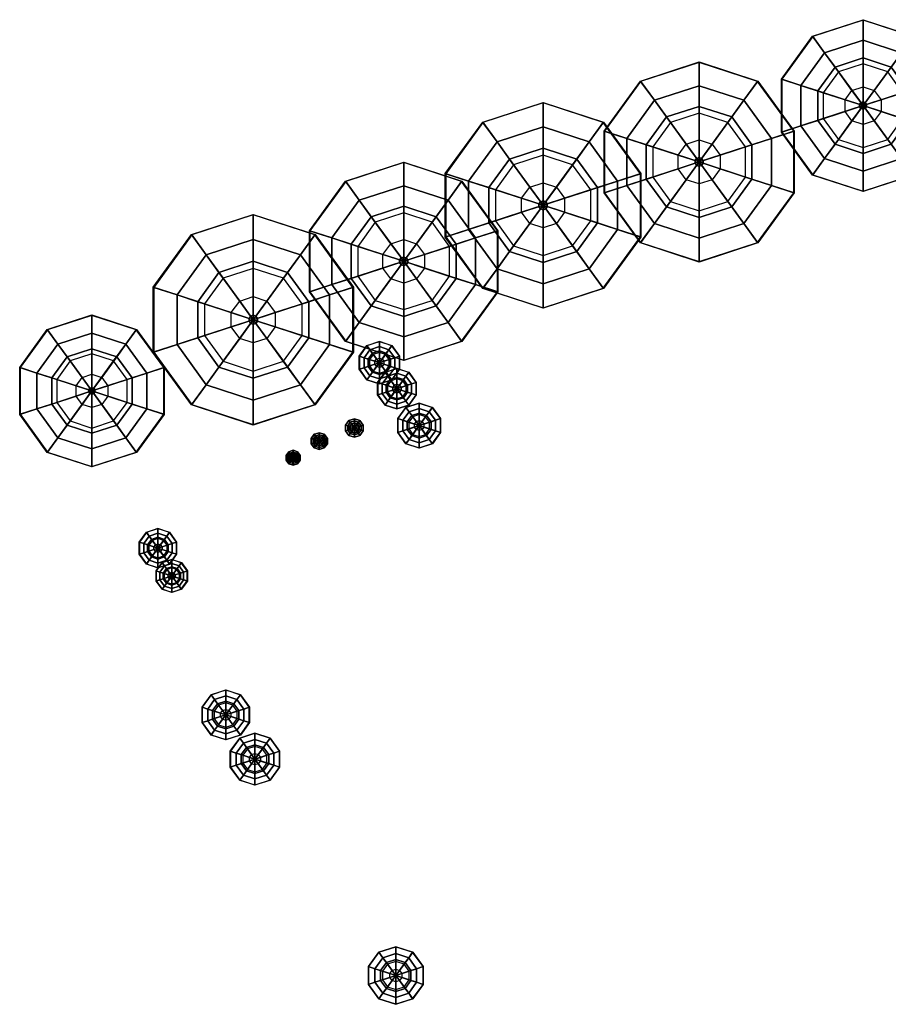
# Model space of a CAD drawing. Header units: metres. Extents: x 530758 to 531158, y 180249 to 180519.
# Tile 5 of 10: x 531001 to 531080, y 180412 to 180501. Entities that reach past the tile are written whole.
import ezdxf

# ---------------------------------------------------------------- set-up
doc = ezdxf.new("R2010")
doc.units = ezdxf.units.M
doc.header["$MEASUREMENT"] = 0
doc.layers.add('Deciduous_Trees_Canopies', color=7, linetype='Continuous', true_color=0x007f00)
doc.layers.add('Deciduous_Trees_Trunks', color=34, linetype='Continuous')

# ---------------------------------------------------------------- blocks, each defined once
blk = doc.blocks.new('tree-deciduous-3dfaces')
at = {"layer": 'Deciduous_Trees_Canopies'}
for points in [[(0, 0.3992, 0.8406), (-0.2346, 0.3229, 0.8406), (-0.308, 0.424, 0.6623), (0, 0.524, 0.6623)], [(-0.308, 0.424, 0.6623), (0, 0.524, 0.6623), (0, 0.5216, 0.4845), (-0.3066, 0.422, 0.4845)], [(0, 0.5216, 0.4845), (-0.3066, 0.422, 0.4845), (-0.2346, 0.3229, 0.3489), (0, 0.3992, 0.3489)], [(0.2346, 0.3229, 0.8406), (0, 0.3992, 0.8406), (0, 0.524, 0.6623), (0.308, 0.424, 0.6623)], [(0, 0.524, 0.6623), (0.308, 0.424, 0.6623), (0.3066, 0.422, 0.4845), (0, 0.5216, 0.4845)], [(0.3066, 0.422, 0.4845), (0, 0.5216, 0.4845), (0, 0.3992, 0.3489), (0.2346, 0.3229, 0.3489)], [(-0.2346, 0.3229, 0.8406), (-0.3796, 0.1234, 0.8406), (-0.4984, 0.1619, 0.6623), (-0.308, 0.424, 0.6623)], [(-0.4984, 0.1619, 0.6623), (-0.308, 0.424, 0.6623), (-0.3066, 0.422, 0.4845), (-0.4961, 0.1612, 0.4845)], [(-0.3066, 0.422, 0.4845), (-0.4961, 0.1612, 0.4845), (-0.3796, 0.1234, 0.3489), (-0.2346, 0.3229, 0.3489)], [(-0.1711, 0.2355, 0.9243), (0, 0.2911, 0.9243), (0, 0.3992, 0.8406), (-0.2346, 0.3229, 0.8406)], [(-0.2346, 0.3229, 0.3489), (0, 0.3992, 0.3489), (0, 0.2555, 0.2806), (-0.1502, 0.2067, 0.2806)], [(0, 0.2911, 0.9243), (0.1711, 0.2355, 0.9243), (0.2346, 0.3229, 0.8406), (0, 0.3992, 0.8406)], [(0, 0.3992, 0.3489), (0.2346, 0.3229, 0.3489), (0.1502, 0.2067, 0.2806), (0, 0.2555, 0.2806)], [(0.3796, 0.1234, 0.8406), (0.2346, 0.3229, 0.8406), (0.308, 0.424, 0.6623), (0.4984, 0.1619, 0.6623)], [(0.4961, 0.1612, 0.4845), (0.3066, 0.422, 0.4845), (0.2346, 0.3229, 0.3489), (0.3796, 0.1234, 0.3489)], [(0.308, 0.424, 0.6623), (0.4984, 0.1619, 0.6623), (0.4961, 0.1612, 0.4845), (0.3066, 0.422, 0.4845)], [(-0.2769, 0.09, 0.9243), (-0.1711, 0.2355, 0.9243), (-0.2346, 0.3229, 0.8406), (-0.3796, 0.1234, 0.8406)], [(-0.3796, 0.1234, 0.3489), (-0.2346, 0.3229, 0.3489), (-0.1502, 0.2067, 0.2806), (-0.243, 0.0789, 0.2806)], [(0.2346, 0.3229, 0.3489), (0.3796, 0.1234, 0.3489), (0.243, 0.0789, 0.2806), (0.1502, 0.2067, 0.2806)], [(0.1711, 0.2355, 0.9243), (0.2769, 0.09, 0.9243), (0.3796, 0.1234, 0.8406), (0.2346, 0.3229, 0.8406)], [(-0.0677, 0.0932, 0.9997), (0, 0.1152, 0.9997), (0, 0.2911, 0.9243), (-0.1711, 0.2355, 0.9243)], [(0, 0.2555, 0.2806), (-0.1502, 0.2067, 0.2806), (0, 0, 0.2806)], [(0, 0.1152, 0.9997), (0.0677, 0.0932, 0.9997), (0.1711, 0.2355, 0.9243), (0, 0.2911, 0.9243)], [(0.1502, 0.2067, 0.2806), (0, 0.2555, 0.2806), (0, 0, 0.2806)], [(-0.1096, 0.0356, 0.9997), (-0.0677, 0.0932, 0.9997), (-0.1711, 0.2355, 0.9243), (-0.2769, 0.09, 0.9243)], [(-0.1502, 0.2067, 0.2806), (-0.243, 0.0789, 0.2806), (0, 0, 0.2806)], [(0.243, 0.0789, 0.2806), (0.1502, 0.2067, 0.2806), (0, 0, 0.2806)], [(0.0677, 0.0932, 0.9997), (0.1096, 0.0356, 0.9997), (0.2769, 0.09, 0.9243), (0.1711, 0.2355, 0.9243)], [(-0.3796, 0.1234, 0.8406), (-0.3796, -0.1234, 0.8406), (-0.4984, -0.1619, 0.6623), (-0.4984, 0.1619, 0.6623)], [(-0.4984, -0.1619, 0.6623), (-0.4984, 0.1619, 0.6623), (-0.4961, 0.1612, 0.4845), (-0.4961, -0.1612, 0.4845)], [(-0.4961, 0.1612, 0.4845), (-0.4961, -0.1612, 0.4845), (-0.3796, -0.1234, 0.3489), (-0.3796, 0.1234, 0.3489)], [(0.3796, -0.1234, 0.8406), (0.3796, 0.1234, 0.8406), (0.4984, 0.1619, 0.6623), (0.4984, -0.1619, 0.6623)], [(0.4961, -0.1612, 0.4845), (0.4961, 0.1612, 0.4845), (0.3796, 0.1234, 0.3489), (0.3796, -0.1234, 0.3489)], [(0.4984, 0.1619, 0.6623), (0.4984, -0.1619, 0.6623), (0.4961, -0.1612, 0.4845), (0.4961, 0.1612, 0.4845)], [(-0.2769, -0.09, 0.9243), (-0.2769, 0.09, 0.9243), (-0.3796, 0.1234, 0.8406), (-0.3796, -0.1234, 0.8406)], [(-0.3796, -0.1234, 0.3489), (-0.3796, 0.1234, 0.3489), (-0.243, 0.0789, 0.2806), (-0.243, -0.0789, 0.2806)], [(0, 0.1152, 0.9997), (0, 0, 0.9997), (-0.0677, 0.0932, 0.9997)], [(0.0677, 0.0932, 0.9997), (0, 0, 0.9997), (0, 0.1152, 0.9997)], [(0.3796, 0.1234, 0.3489), (0.3796, -0.1234, 0.3489), (0.243, -0.0789, 0.2806), (0.243, 0.0789, 0.2806)], [(0.2769, 0.09, 0.9243), (0.2769, -0.09, 0.9243), (0.3796, -0.1234, 0.8406), (0.3796, 0.1234, 0.8406)], [(-0.1096, -0.0356, 0.9997), (-0.1096, 0.0356, 0.9997), (-0.2769, 0.09, 0.9243), (-0.2769, -0.09, 0.9243)], [(-0.243, 0.0789, 0.2806), (-0.243, -0.0789, 0.2806), (0, 0, 0.2806)], [(-0.0677, 0.0932, 0.9997), (0, 0, 0.9997), (-0.1096, 0.0356, 0.9997)], [(0.1096, 0.0356, 0.9997), (0, 0, 0.9997), (0.0677, 0.0932, 0.9997)], [(0.243, -0.0789, 0.2806), (0.243, 0.0789, 0.2806), (0, 0, 0.2806)], [(0.1096, 0.0356, 0.9997), (0.1096, -0.0356, 0.9997), (0.2769, -0.09, 0.9243), (0.2769, 0.09, 0.9243)], [(-0.1502, -0.2067, 0.2806), (0, -0.2555, 0.2806), (0, 0, 0.2806)], [(-0.1096, 0.0356, 0.9997), (0, 0, 0.9997), (-0.1096, -0.0356, 0.9997)], [(-0.0677, -0.0932, 0.9997), (0, 0, 0.9997), (0, -0.1152, 0.9997)], [(0.1096, -0.0356, 0.9997), (0, 0, 0.9997), (0.1096, 0.0356, 0.9997)], [(0, -0.1152, 0.9997), (0, 0, 0.9997), (0.0677, -0.0932, 0.9997)], [(0, -0.2555, 0.2806), (0.1502, -0.2067, 0.2806), (0, 0, 0.2806)], [(0.0677, -0.0932, 0.9997), (0, 0, 0.9997), (0.1096, -0.0356, 0.9997)], [(0.1502, -0.2067, 0.2806), (0.243, -0.0789, 0.2806), (0, 0, 0.2806)], [(-0.0677, -0.0932, 0.9997), (-0.1096, -0.0356, 0.9997), (-0.2769, -0.09, 0.9243), (-0.1711, -0.2355, 0.9243)], [(-0.243, -0.0789, 0.2806), (-0.1502, -0.2067, 0.2806), (0, 0, 0.2806)], [(-0.1096, -0.0356, 0.9997), (0, 0, 0.9997), (-0.0677, -0.0932, 0.9997)], [(0.1096, -0.0356, 0.9997), (0.0677, -0.0932, 0.9997), (0.1711, -0.2355, 0.9243), (0.2769, -0.09, 0.9243)], [(-0.2346, -0.3229, 0.3489), (-0.3796, -0.1234, 0.3489), (-0.243, -0.0789, 0.2806), (-0.1502, -0.2067, 0.2806)], [(-0.1711, -0.2355, 0.9243), (-0.2769, -0.09, 0.9243), (-0.3796, -0.1234, 0.8406), (-0.2346, -0.3229, 0.8406)], [(0, -0.1152, 0.9997), (-0.0677, -0.0932, 0.9997), (-0.1711, -0.2355, 0.9243), (0, -0.2911, 0.9243)], [(0.0677, -0.0932, 0.9997), (0, -0.1152, 0.9997), (0, -0.2911, 0.9243), (0.1711, -0.2355, 0.9243)], [(0.3796, -0.1234, 0.3489), (0.2346, -0.3229, 0.3489), (0.1502, -0.2067, 0.2806), (0.243, -0.0789, 0.2806)], [(0.2769, -0.09, 0.9243), (0.1711, -0.2355, 0.9243), (0.2346, -0.3229, 0.8406), (0.3796, -0.1234, 0.8406)], [(-0.3796, -0.1234, 0.8406), (-0.2346, -0.3229, 0.8406), (-0.308, -0.424, 0.6623), (-0.4984, -0.1619, 0.6623)], [(-0.4961, -0.1612, 0.4845), (-0.3066, -0.422, 0.4845), (-0.2346, -0.3229, 0.3489), (-0.3796, -0.1234, 0.3489)], [(0.2346, -0.3229, 0.8406), (0.3796, -0.1234, 0.8406), (0.4984, -0.1619, 0.6623), (0.308, -0.424, 0.6623)], [(0.3066, -0.422, 0.4845), (0.4961, -0.1612, 0.4845), (0.3796, -0.1234, 0.3489), (0.2346, -0.3229, 0.3489)], [(-0.308, -0.424, 0.6623), (-0.4984, -0.1619, 0.6623), (-0.4961, -0.1612, 0.4845), (-0.3066, -0.422, 0.4845)], [(0.4984, -0.1619, 0.6623), (0.308, -0.424, 0.6623), (0.3066, -0.422, 0.4845), (0.4961, -0.1612, 0.4845)], [(0, -0.3992, 0.3489), (-0.2346, -0.3229, 0.3489), (-0.1502, -0.2067, 0.2806), (0, -0.2555, 0.2806)], [(0, -0.2911, 0.9243), (-0.1711, -0.2355, 0.9243), (-0.2346, -0.3229, 0.8406), (0, -0.3992, 0.8406)], [(0.2346, -0.3229, 0.3489), (0, -0.3992, 0.3489), (0, -0.2555, 0.2806), (0.1502, -0.2067, 0.2806)], [(0.1711, -0.2355, 0.9243), (0, -0.2911, 0.9243), (0, -0.3992, 0.8406), (0.2346, -0.3229, 0.8406)], [(-0.2346, -0.3229, 0.8406), (0, -0.3992, 0.8406), (0, -0.524, 0.6623), (-0.308, -0.424, 0.6623)], [(-0.3066, -0.422, 0.4845), (0, -0.5216, 0.4845), (0, -0.3992, 0.3489), (-0.2346, -0.3229, 0.3489)], [(0, -0.3992, 0.8406), (0.2346, -0.3229, 0.8406), (0.308, -0.424, 0.6623), (0, -0.524, 0.6623)], [(0, -0.5216, 0.4845), (0.3066, -0.422, 0.4845), (0.2346, -0.3229, 0.3489), (0, -0.3992, 0.3489)], [(0, -0.524, 0.6623), (-0.308, -0.424, 0.6623), (-0.3066, -0.422, 0.4845), (0, -0.5216, 0.4845)], [(0.308, -0.424, 0.6623), (0, -0.524, 0.6623), (0, -0.5216, 0.4845), (0.3066, -0.422, 0.4845)]]:
    blk.add_3dface(points, dxfattribs=at)
at = {"layer": 'Deciduous_Trees_Trunks'}
for points in [[(-0.0214, 0.007, 0.5), (0, 0, 0.5), (-0.0133, 0.0182, 0.5)], [(-0.0133, 0.0182), (-0.0214, 0.007), (0, 0)], [(-0.0214, 0.007, 0.5), (-0.0133, 0.0182, 0.5), (-0.0133, 0.0182), (-0.0214, 0.007)], [(-0.0214, -0.007, 0.5), (0, 0, 0.5), (-0.0214, 0.007, 0.5)], [(-0.0214, 0.007), (-0.0214, -0.007), (0, 0)], [(-0.0214, -0.007, 0.5), (-0.0214, 0.007, 0.5), (-0.0214, 0.007), (-0.0214, -0.007)], [(-0.0133, 0.0182, 0.5), (0, 0, 0.5), (0, 0.0226, 0.5)], [(0, 0.0226), (-0.0133, 0.0182), (0, 0)], [(-0.0133, 0.0182, 0.5), (0, 0.0226, 0.5), (0, 0.0226), (-0.0133, 0.0182)], [(0, -0.0226, 0.5), (0, 0, 0.5), (-0.0133, -0.0182, 0.5)], [(-0.0133, -0.0182), (0, -0.0226), (0, 0)], [(0, 0.0226, 0.5), (0, 0, 0.5), (0.0133, 0.0182, 0.5)], [(0.0133, 0.0182), (0, 0.0226), (0, 0)], [(0, 0.0226, 0.5), (0.0133, 0.0182, 0.5), (0.0133, 0.0182), (0, 0.0226)], [(0.0133, 0.0182, 0.5), (0, 0, 0.5), (0.0214, 0.007, 0.5)], [(0.0214, 0.007), (0.0133, 0.0182), (0, 0)], [(0.0214, 0.007, 0.5), (0, 0, 0.5), (0.0214, -0.007, 0.5)], [(0.0214, -0.007), (0.0214, 0.007), (0, 0)], [(0.0133, -0.0182, 0.5), (0, 0, 0.5), (0, -0.0226, 0.5)], [(0, -0.0226), (0.0133, -0.0182), (0, 0)], [(0.0214, -0.007, 0.5), (0, 0, 0.5), (0.0133, -0.0182, 0.5)], [(0.0133, -0.0182), (0.0214, -0.007), (0, 0)], [(0.0133, 0.0182, 0.5), (0.0214, 0.007, 0.5), (0.0214, 0.007), (0.0133, 0.0182)], [(0.0214, 0.007, 0.5), (0.0214, -0.007, 0.5), (0.0214, -0.007), (0.0214, 0.007)], [(-0.0133, -0.0182, 0.5), (0, 0, 0.5), (-0.0214, -0.007, 0.5)], [(-0.0214, -0.007), (-0.0133, -0.0182), (0, 0)], [(-0.0133, -0.0182, 0.5), (-0.0214, -0.007, 0.5), (-0.0214, -0.007), (-0.0133, -0.0182)], [(0, -0.0226, 0.5), (-0.0133, -0.0182, 0.5), (-0.0133, -0.0182), (0, -0.0226)], [(0.0133, -0.0182, 0.5), (0, -0.0226, 0.5), (0, -0.0226), (0.0133, -0.0182)], [(0.0214, -0.007, 0.5), (0.0133, -0.0182, 0.5), (0.0133, -0.0182), (0.0214, -0.007)]]:
    blk.add_3dface(points, dxfattribs=at)

msp = doc.modelspace()

# ---------------------------------------------------------------- block references
for p, xscale, yscale, zscale in [((531077.522, 180493.601, 3.819), 14.83232958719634, 14.83232958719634, 17.67127335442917), ((531062.682, 180488.504, 4.309), 17.27381948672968, 17.27381948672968, 17.11901848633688), ((531048.56, 180484.583, 4.801), 17.75839511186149, 17.75839511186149, 17.65283849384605), ((531035.939, 180479.518, 5.229), 17.11695995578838, 17.11695995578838, 17.22518273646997), ((531022.327, 180474.23, 5.391), 18.17859218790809, 18.17859218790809, 19.08232688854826), ((531007.716, 180467.791, 2.946), 13.11394691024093, 13.11394691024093, 18.21487572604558), ((531033.738, 180470.347, 5.44), 3.650056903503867, 3.650056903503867, 1.736890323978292), ((531035.327, 180467.994, 5.44), 3.499665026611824, 3.499665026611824, 1.140810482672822), ((531037.339, 180464.663, 5.44), 3.882040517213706, 3.882040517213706, 1.140860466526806), ((531031.475, 180464.445, 5.44), 1.590206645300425, 1.590206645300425, 2.101697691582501), ((531028.301, 180463.253, 5.44), 1.460074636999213, 1.460074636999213, 2.175618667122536), ((531025.938, 180461.749, 5.44), 1.287544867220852, 1.287544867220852, 1.879948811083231), ((531013.696, 180453.572, 5.44), 3.384690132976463, 3.384690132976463, 3.062686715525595), ((531014.943, 180451.06, 5.44), 2.836362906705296, 2.836362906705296, 2.619153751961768), ((531019.836, 180438.491, 5.44), 4.296610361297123, 4.296610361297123, 9.19802287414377), ((531022.478, 180434.49, 5.44), 4.48103385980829, 4.48103385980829, 10.01114905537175), ((531035.224, 180414.918, 5.44), 4.97374571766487, 4.97374571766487, 10.08505748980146)]:
    msp.add_blockref('tree-deciduous-3dfaces', p, dxfattribs=dict(xscale=xscale, yscale=yscale, zscale=zscale))

doc.saveas('drawing.dxf')
